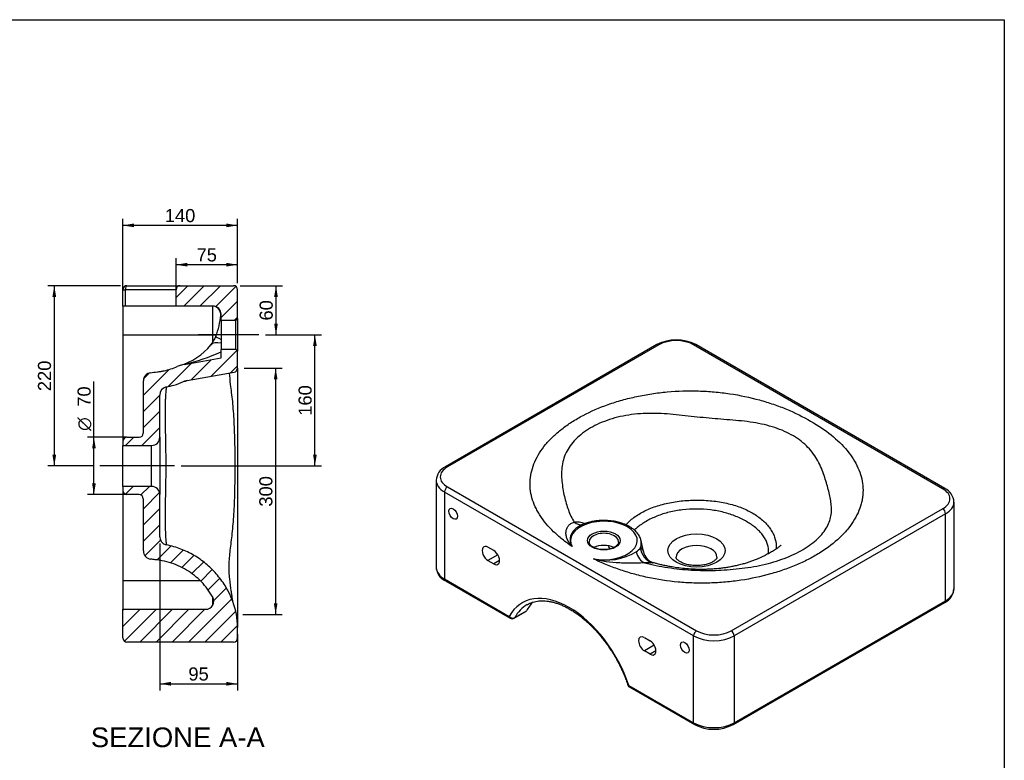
# Model space of a CAD drawing. Header units: millimetres. Extents: x 11 to 285, y 7 to 203.
# Tile 3 of 3: x 134 to 284, y 90 to 203. Entities that reach past the tile are written whole.
import ezdxf
from ezdxf.enums import TextEntityAlignment as Align
from ezdxf.lldxf.tags import DXFTag

# ---------------------------------------------------------------- set-up
doc = ezdxf.new("R2010")
doc.units = ezdxf.units.MM
for name, color, linetype in [('1', 7, 'Continuous'), ('Default', 7, 'Continuous'), ('LINES_R_50X44', 7, 'Continuous')]:
    doc.layers.add(name, color=color, linetype=linetype)
doc.styles.add('SEACAD_Arial', font='arial.ttf')
doc.styles.add('SEACAD_Solid_Edge_ANSI1_Symbols', font='semeca1.ttf')
tags = doc.linetypes.add('CENTER2', pattern=[28.575, 19.05, -3.175, 3.175, -3.175]).pattern_tags.tags
tags[10:11] = [DXFTag(74, 4), DXFTag(75, 0), DXFTag(340, '0'), DXFTag(46, 0.0), DXFTag(50, 0.0), DXFTag(44, 0.0), DXFTag(45, 0.0)]
tags[8:9] = [DXFTag(74, 4), DXFTag(75, 0), DXFTag(340, '0'), DXFTag(46, 0.0), DXFTag(50, 0.0), DXFTag(44, 0.0), DXFTag(45, 0.0)]
tags[6:7] = [DXFTag(74, 4), DXFTag(75, 0), DXFTag(340, '0'), DXFTag(46, 0.0), DXFTag(50, 0.0), DXFTag(44, 0.0), DXFTag(45, 0.0)]
tags[4:5] = [DXFTag(74, 4), DXFTag(75, 0), DXFTag(340, '0'), DXFTag(46, 0.0), DXFTag(50, 0.0), DXFTag(44, 0.0), DXFTag(45, 0.0)]
doc.dimstyles.new('ISO_PALLINATURA', dxfattribs={"dimtxt": 2, "dimasz": 1.7, "dimexe": 1, "dimexo": 1, "dimgap": 1, "dimtad": 1, "dimlfac": 8, "dimtxsty": 'SEACAD_Arial', "dimblk1": '_SE_FILLED', "dimblk2": '_SE_FILLED', "dimsah": 1, "dimcen": 1, "dimadec": 0, "dimazin": 0, "dimtfac": 1, "dimtmove": 0, "dimatfit": 3, "dimfxl": 1, "dimtolj": 1, "dimarcsym": 0})

# ---------------------------------------------------------------- blocks, each defined once
blk = doc.blocks.new('SEANNOT_GROUP2')
at = {"layer": 'Default', "color": 7, "linetype": 'CENTER2'}
blk.add_line((170.6, 154.76), (161.35, 154.76), dxfattribs=at)
blk = doc.blocks.new('SEANNOT_GROUP3')
at = {"layer": 'Default', "color": 7, "linetype": 'CENTER2'}
blk.add_line((157.73, 134.76), (146.35, 134.76), dxfattribs=at)
blk = doc.blocks.new('SE4')
at = {"layer": 'LINES_R_50X44', "linetype": 'Continuous'}
h = blk.add_hatch(dxfattribs=at)
h.set_pattern_fill('ANSI31', scale=0.55118, angle=9.362e-06, style=0)
edge = h.paths.add_edge_path()
edge.add_line((157.98, 159.14), (163.6, 159.14))
edge.add_arc((163.6, 157.89), 1.25, 0, 90, ccw=False)
edge.add_line((164.85, 157.89), (164.85, 157.01))
edge.add_line((164.85, 157.01), (167.1, 157.01))
edge.add_arc((167.1, 157.26), 0.25, 270, 360)
edge.add_line((167.35, 157.26), (167.35, 161.64))
edge.add_arc((166.73, 161.64), 0.625, 0, 90)
edge.add_line((166.73, 162.26), (158.6, 162.26))
edge.add_arc((158.6, 161.64), 0.625, 90, 180)
edge.add_line((157.98, 161.64), (157.98, 159.14))
h = blk.add_hatch(dxfattribs=at)
h.set_pattern_fill('ANSI31', scale=0.55118, angle=9.362e-06, style=0)
edge = h.paths.add_edge_path()
edge.add_line((149.85, 138.51), (149.85, 137.89))
edge.add_line((149.85, 137.89), (154.23, 137.89))
edge.add_arc((154.23, 139.14), 1.25, 270, 360)
edge.add_line((155.48, 139.14), (155.48, 145.58))
edge.add_arc((156.73, 145.58), 1.25, 101.4079, 180, ccw=False)
edge.add_spline(control_points=[(156.48, 146.8), (156.87, 146.88), (157.27, 146.98), (158.16, 147.24), (158.65, 147.42), (159.13, 147.62)], knot_values=[0.786439, 0.786439, 0.786439, 0.786439, 0.854308, 0.854308, 0.942869, 0.942869, 0.942869, 0.942869], degree=3, periodic=0)
edge.add_arc((160.11, 145.32), 2.5, 100, 113.0014, ccw=False)
edge.add_line((159.68, 147.79), (166.84, 149.05))
edge.add_arc((166.73, 149.66), 0.625, 280, 360)
edge.add_line((167.35, 149.66), (167.35, 152.26))
edge.add_arc((167.1, 152.26), 0.25, 0, 90)
edge.add_line((167.1, 152.51), (164.85, 152.51))
edge.add_line((164.85, 152.51), (164.85, 151.24))
edge.add_line((164.85, 151.24), (159.24, 150.25))
edge.add_arc((160.11, 145.32), 5, 100, 113.0014)
edge.add_spline(control_points=[(158.16, 149.93), (157.51, 149.65), (156.84, 149.44), (155.98, 149.25), (155.81, 149.22), (155.55, 149.17), (155.47, 149.16), (155.29, 149.14), (155.21, 149.12), (154.77, 149.07), (154.42, 149.03), (154.07, 148.98)], knot_values=[0, 0, 0, 0, 0.5, 0.5, 0.625, 0.625, 0.6875, 0.6875, 0.75, 0.75, 1, 1, 1, 1], degree=3, periodic=0)
edge.add_arc((154.23, 147.74), 1.25, 97.1725, 180)
edge.add_line((152.98, 147.74), (152.98, 139.76))
edge.add_arc((152.35, 139.76), 0.625, 270, 360, ccw=False)
edge.add_line((152.35, 139.14), (150.48, 139.14))
edge.add_arc((150.48, 138.51), 0.625, 90, 180)
h = blk.add_hatch(dxfattribs=at)
h.set_pattern_fill('ANSI31', scale=0.55118, angle=9.362e-06, style=0)
edge = h.paths.add_edge_path()
edge.add_line((150.48, 130.39), (152.35, 130.39))
edge.add_arc((152.35, 129.76), 0.625, 0, 90, ccw=False)
edge.add_line((152.98, 129.76), (152.98, 121.79))
edge.add_arc((154.23, 121.79), 1.25, 180, 262.8275)
edge.add_spline(control_points=[(154.07, 120.55), (154.31, 120.52), (154.67, 120.47), (155.03, 120.43), (155.28, 120.39), (155.4, 120.38), (155.76, 120.32), (155.99, 120.28), (156.47, 120.17), (156.7, 120.11), (157.4, 119.9), (157.86, 119.74), (158.74, 119.35), (159.17, 119.13), (159.79, 118.75), (159.99, 118.62), (160.29, 118.41), (160.39, 118.34), (160.58, 118.19), (160.68, 118.12), (161.15, 117.74), (161.51, 117.42), (162.18, 116.73), (162.49, 116.36), (162.85, 115.87), (162.92, 115.77), (163.06, 115.57), (163.13, 115.47), (163.33, 115.17), (163.45, 114.96), (163.57, 114.75)], knot_values=[0, 0, 0, 0, 0.0625, 0.09375, 0.09375, 0.125, 0.125, 0.1875, 0.1875, 0.25, 0.25, 0.375, 0.375, 0.5, 0.5, 0.5625, 0.5625, 0.59375, 0.59375, 0.625, 0.625, 0.75, 0.75, 0.875, 0.875, 0.90625, 0.90625, 0.9375, 0.9375, 1, 1, 1, 1], degree=3, periodic=0)
edge.add_arc((162.48, 114.14), 1.25, -90, 29.2934, ccw=False)
edge.add_line((162.48, 112.89), (149.85, 112.89))
edge.add_line((149.85, 112.89), (149.85, 108.51))
edge.add_arc((150.48, 108.51), 0.625, 180, 270)
edge.add_line((150.48, 107.89), (166.73, 107.89))
edge.add_arc((166.73, 108.51), 0.625, 270, 360)
edge.add_line((167.35, 108.51), (167.35, 110.12))
edge.add_arc((156.1, 110.12), 11.25, 0, 20.5025)
edge.add_spline(control_points=[(166.64, 114.06), (166.45, 114.57), (166.23, 115.06), (165.65, 116.2), (165.26, 116.83), (164.37, 118.02), (163.88, 118.58), (162.82, 119.62), (162.25, 120.09), (161.03, 120.94), (160.39, 121.31), (159.06, 121.96), (158.36, 122.22), (157.27, 122.55), (156.87, 122.65), (156.48, 122.72)], knot_values=[0.159191, 0.159191, 0.159191, 0.159191, 0.25, 0.25, 0.375, 0.375, 0.5, 0.5, 0.625, 0.625, 0.75, 0.75, 0.875, 0.875, 0.942869, 0.942869, 0.942869, 0.942869], degree=3, periodic=0)
edge.add_arc((156.73, 123.95), 1.25, 180, 258.5921, ccw=False)
edge.add_line((155.48, 123.95), (155.48, 130.39))
edge.add_arc((154.23, 130.39), 1.25, 0, 90)
edge.add_line((154.23, 131.64), (149.85, 131.64))
edge.add_line((149.85, 131.64), (149.85, 131.01))
edge.add_arc((150.48, 131.01), 0.625, 180, 270)
at = {"layer": 'LINES_R_50X44', "color": 7, "linetype": 'Continuous'}
for p, q in [((149.85, 159.14), (149.85, 161.64)), ((149.85, 161.64), (150.21, 161.64)), ((150.21, 161.64), (150.21, 159.14)), ((157.98, 161.64), (150.21, 161.64)), ((150.48, 162.26), (158.6, 162.26)), ((157.98, 159.14), (157.98, 161.64)), ((158.6, 162.26), (166.73, 162.26)), ((167.35, 157.26), (167.35, 161.64)), ((150.21, 159.14), (149.85, 159.14)), ((149.85, 159.14), (149.85, 154.76)), ((157.98, 159.14), (150.21, 159.14)), ((163.6, 159.14), (157.98, 159.14)), ((163.6, 154.76), (163.6, 159.14)), ((164.85, 157.01), (164.85, 157.89)), ((164.85, 157.01), (164.85, 152.51)), ((164.85, 157.01), (167.1, 157.01)), ((167.1, 152.51), (167.1, 157.01)), ((167.35, 157.26), (167.35, 152.26)), ((149.85, 154.76), (149.85, 138.51)), ((149.85, 154.76), (163.6, 154.76)), ((163.6, 153.68), (163.6, 154.76)), ((163.6, 154.76), (164.12, 154.76)), ((164.85, 151.24), (164.85, 152.51)), ((167.1, 152.51), (164.85, 152.51)), ((167.35, 149.66), (167.35, 152.26)), ((159.24, 150.25), (164.85, 151.24)), ((159.68, 147.79), (166.84, 149.05)), ((167.35, 149.66), (167.35, 110.12)), ((152.98, 139.76), (152.98, 147.74)), ((155.48, 139.14), (155.48, 145.58)), ((149.85, 138.51), (149.85, 137.89)), ((150.48, 139.14), (152.35, 139.14)), ((155.48, 139.14), (155.48, 130.39)), ((149.85, 131.64), (149.85, 137.89)), ((149.85, 137.89), (154.23, 137.89)), ((154.23, 131.64), (154.23, 137.89)), ((149.85, 131.64), (149.85, 131.01)), ((154.23, 131.64), (149.85, 131.64)), ((149.85, 131.01), (149.85, 117.26)), ((152.35, 130.39), (150.48, 130.39)), ((152.98, 121.79), (152.98, 129.76)), ((155.48, 123.95), (155.48, 130.39)), ((149.85, 117.26), (149.85, 112.89)), ((149.85, 117.26), (161.65, 117.26)), ((163.6, 113.58), (163.6, 114.69)), ((149.85, 112.89), (162.48, 112.89)), ((149.85, 108.51), (149.85, 112.89)), ((167.35, 108.51), (167.35, 110.12)), ((166.73, 107.89), (150.48, 107.89))]:
    blk.add_line(p, q, dxfattribs=at)
for centre, radius, start, end in [((150.48, 161.64), 0.625, 90, 180), ((158.6, 161.64), 0.625, 90, 180), ((166.73, 161.64), 0.625, 0, 90), ((163.54, 157.89), 1.25, 354.6105, 89.9983), ((163.6, 157.89), 1.25, 0, 90), ((153.61, 158.67), 11.21, 338.2938, 355.4192), ((165.2, 157.73), 0.423, 146.6802, 173.8893), ((167.1, 157.26), 0.25, 270, 0), ((158.51, 156.76), 5.95, 323.3457, 337.8788), ((155.8, 159.38), 9.7, 286.2823, 320.5303), ((151.17, 183.28), 34, 283.7308, 293.7243), ((167.1, 152.26), 0.25, 0, 90), ((160.11, 145.32), 5, 100, 113.0014), ((154.23, 147.74), 1.25, 97.1725, 180), ((154.23, 147.74), 1.25, 97.1729, 173.6531), ((166.73, 149.66), 0.625, 280, 0), ((160.11, 145.32), 2.5, 100, 113.0014), ((156.19, 158.89), 11.64, 284.6312, 286.8355), ((155.86, 159.29), 12.1, 286.5987, 287.3701), ((156.73, 145.58), 1.25, 101.4079, 180), ((152.35, 139.76), 0.625, 270, 0), ((150.48, 138.51), 0.625, 90, 180), ((154.23, 139.14), 1.25, 270, 0), ((150.48, 131.01), 0.625, 180, 270), ((154.23, 130.39), 1.25, 0, 90), ((152.35, 129.76), 0.625, 0, 90), ((156.73, 123.95), 1.25, 180, 258.5921), ((154.23, 121.79), 1.25, 180, 262.8275), ((162.48, 114.14), 1.25, 270, 29.2934), ((156.1, 110.12), 11.25, 0, 20.5025), ((150.48, 108.51), 0.625, 180, 270), ((166.73, 108.51), 0.625, 270, 0)]:
    blk.add_arc(centre, radius, start, end, dxfattribs=at)
for centre, major_axis, ratio, start_param, end_param in [((150.48, 161.64), (0, 0.625), 0.431933, 0, 1.570796), ((167.27, 150.19), (3.98, -3.02), 0.379098, 2.473709, 3.141421), ((168.63, 152.57), (4.6, -1.95), 0.033756, 3.14197, 3.765428)]:
    blk.add_ellipse(centre, major_axis=major_axis, ratio=ratio, start_param=start_param, end_param=end_param, dxfattribs=at)
for points, knots in [([(154.07, 148.98), (154.42, 149.03), (154.77, 149.07), (155.21, 149.12), (155.29, 149.14), (155.47, 149.16), (155.55, 149.17), (155.81, 149.22), (155.98, 149.25), (156.84, 149.44), (157.51, 149.65), (158.16, 149.93)], [0, 0, 0, 0, 0.25, 0.25, 0.3125, 0.3125, 0.375, 0.375, 0.5, 0.5, 1, 1, 1, 1]), ([(166.64, 114.06), (166.64, 114.06), (166.62, 114.22), (166.55, 114.64), (166.52, 114.82), (166.46, 115.23), (166.43, 115.47), (166.31, 116.25), (166.22, 116.87), (166.13, 117.87), (166.1, 118.21), (166.07, 118.91), (166.07, 119.27), (166.09, 120.37), (166.16, 121.12), (166.34, 122.71), (166.46, 123.55), (166.65, 125.37), (166.74, 126.34), (166.84, 127.94), (166.87, 128.49), (166.91, 129.63), (166.93, 130.2), (166.96, 131.38), (166.97, 131.97), (166.99, 133.19), (167, 133.81), (167, 135.04), (167, 135.66), (166.98, 136.88), (166.98, 137.48), (166.95, 138.68), (166.93, 139.27), (166.89, 140.42), (166.87, 140.98), (166.81, 142.06), (166.78, 142.59), (166.7, 143.61), (166.66, 144.11), (166.51, 145.53), (166.4, 146.39), (166.23, 147.8), (166.17, 148.37), (166.13, 148.92)], [0, 0, 0, 0, 0.0625, 0.0625, 0.09375, 0.09375, 0.125, 0.125, 0.1875, 0.1875, 0.21875, 0.21875, 0.25, 0.25, 0.3125, 0.3125, 0.375, 0.375, 0.4375, 0.4375, 0.46875, 0.46875, 0.5, 0.5, 0.53125, 0.53125, 0.5625, 0.5625, 0.59375, 0.59375, 0.625, 0.625, 0.65625, 0.65625, 0.6875, 0.6875, 0.71875, 0.71875, 0.75, 0.75, 0.8125, 0.8125, 0.8581725, 0.8581725, 0.8581725, 0.8581725]), ([(156.48, 146.8), (156.87, 146.88), (157.27, 146.98), (158.16, 147.24), (158.65, 147.42), (159.13, 147.62)], [0, 0, 0, 0, 0.433862, 0.433862, 1, 1, 1, 1]), ([(156.48, 146.8), (156.48, 146.8), (156.47, 146.73), (156.45, 146.52), (156.44, 146.43), (156.42, 146.21), (156.41, 146.08), (156.38, 145.79), (156.37, 145.63), (156.35, 145.26), (156.34, 145.06), (156.32, 144.41), (156.31, 143.91), (156.3, 142.79), (156.3, 142.17), (156.31, 140.85), (156.32, 140.15), (156.35, 139.05), (156.35, 138.67), (156.37, 137.91), (156.37, 137.53), (156.39, 136.36), (156.4, 135.57), (156.4, 133.97), (156.39, 133.18), (156.37, 132), (156.37, 131.61), (156.35, 130.85), (156.35, 130.48), (156.33, 129.75), (156.33, 129.39), (156.31, 128.68), (156.31, 128.34), (156.3, 127.35), (156.3, 126.73), (156.31, 125.62), (156.32, 125.11), (156.35, 124.25), (156.37, 123.89), (156.41, 123.45), (156.42, 123.32), (156.44, 123.1), (156.45, 123.01), (156.47, 122.8), (156.48, 122.72), (156.48, 122.72)], [0, 0, 0, 0, 0.0625, 0.0625, 0.09375, 0.09375, 0.125, 0.125, 0.15625, 0.15625, 0.1875, 0.1875, 0.25, 0.25, 0.3125, 0.3125, 0.375, 0.375, 0.40625, 0.40625, 0.4375, 0.4375, 0.5, 0.5, 0.5625, 0.5625, 0.59375, 0.59375, 0.625, 0.625, 0.65625, 0.65625, 0.6875, 0.6875, 0.75, 0.75, 0.8125, 0.8125, 0.875, 0.875, 0.90625, 0.90625, 0.9375, 0.9375, 1, 1, 1, 1]), ([(166.64, 114.06), (166.45, 114.57), (166.23, 115.06), (165.65, 116.2), (165.26, 116.83), (164.37, 118.02), (163.88, 118.58), (162.82, 119.62), (162.25, 120.09), (161.03, 120.94), (160.39, 121.31), (159.06, 121.96), (158.36, 122.22), (157.27, 122.55), (156.87, 122.65), (156.48, 122.72)], [0, 0, 0, 0, 0.115875, 0.115875, 0.27538, 0.27538, 0.434884, 0.434884, 0.594388, 0.594388, 0.753893, 0.753893, 0.913397, 0.913397, 1, 1, 1, 1]), ([(163.57, 114.75), (163.34, 115.17), (163.07, 115.58), (162.49, 116.36), (162.18, 116.73), (161.51, 117.42), (161.15, 117.74), (160.39, 118.35), (159.99, 118.63), (158.75, 119.37), (157.87, 119.76), (156.47, 120.18), (155.99, 120.28), (155.28, 120.4), (155.03, 120.43), (154.55, 120.49), (154.31, 120.52), (154.07, 120.55)], [0, 0, 0, 0, 0.125, 0.125, 0.25, 0.25, 0.375, 0.375, 0.5, 0.5, 0.75, 0.75, 0.875, 0.875, 0.9375, 0.9375, 1, 1, 1, 1])]:
    blk.add_open_spline(points, degree=3, knots=knots, dxfattribs=at)
blk = doc.blocks.new('DMBLK49')
at = {"layer": 'Default', "linetype": 'Continuous'}
for points in [[(179.44, 153.06), (179.16, 154.76), (178.88, 153.06)], [(179.44, 136.46), (178.88, 136.46), (179.16, 134.76)]]:
    blk.add_hatch(color=7, dxfattribs=at).paths.add_polyline_path(points)
at = {"layer": 'Default', "color": 7, "linetype": 'Continuous'}
for p, q in [((171.6, 154.76), (180.16, 154.76)), ((179.16, 134.76), (179.16, 154.76)), ((158.73, 134.76), (180.16, 134.76))]:
    blk.add_line(p, q, dxfattribs=at)
at = {"layer": 'Default', "color": 7, "linetype": 'Continuous', "style": 'SEACAD_Arial'}
blk.add_text('160', height=2, rotation=90, dxfattribs=at).set_placement((176.66, 142.42), align=Align.TOP_LEFT)
blk = doc.blocks.new('_SE_FILLED')
at = {"color": 0}
blk.add_line((0, 0), (-1, 0), dxfattribs=at)
blk.add_solid([(0, 0), (-1, -0.1665), (-1, 0.1665), (0, 0)], dxfattribs=at)
blk = doc.blocks.new('DMBLK50')
at = {"layer": 'Default', "linetype": 'Continuous'}
for points in [[(173.5, 160.56), (173.22, 162.26), (172.94, 160.56)], [(173.5, 156.46), (172.94, 156.46), (173.22, 154.76)]]:
    blk.add_hatch(color=7, dxfattribs=at).paths.add_polyline_path(points)
at = {"layer": 'Default', "color": 7, "linetype": 'Continuous'}
for p, q in [((167.73, 162.26), (174.22, 162.26)), ((173.22, 162.26), (173.22, 154.76)), ((171.6, 154.76), (174.22, 154.76))]:
    blk.add_line(p, q, dxfattribs=at)
at = {"layer": 'Default', "color": 7, "linetype": 'Continuous', "style": 'SEACAD_Arial'}
blk.add_text('60', height=2, rotation=90, dxfattribs=at).set_placement((170.72, 156.95), align=Align.TOP_LEFT)
blk = doc.blocks.new('DMBLK51')
at = {"layer": 'Default', "linetype": 'Continuous'}
for points in [[(173.45, 147.96), (173.17, 149.66), (172.89, 147.96)], [(173.45, 113.82), (172.89, 113.82), (173.17, 112.12)]]:
    blk.add_hatch(color=7, dxfattribs=at).paths.add_polyline_path(points)
at = {"layer": 'Default', "color": 7, "linetype": 'Continuous'}
for p, q in [((168.35, 149.66), (174.17, 149.66)), ((173.17, 149.66), (173.17, 112.12)), ((168.17, 112.12), (174.17, 112.12))]:
    blk.add_line(p, q, dxfattribs=at)
at = {"layer": 'Default', "color": 7, "linetype": 'Continuous', "style": 'SEACAD_Arial'}
blk.add_text('300', height=2, rotation=90, dxfattribs=at).set_placement((170.67, 128.55), align=Align.TOP_LEFT)
blk = doc.blocks.new('DMBLK55')
at = {"layer": 'Default', "linetype": 'Continuous'}
for points in [[(159.68, 165.75), (157.98, 165.46), (159.68, 165.18)], [(165.65, 165.75), (165.65, 165.18), (167.35, 165.46)]]:
    blk.add_hatch(color=7, dxfattribs=at).paths.add_polyline_path(points)
at = {"layer": 'Default', "color": 7, "linetype": 'Continuous'}
for p, q in [((157.98, 161.39), (157.98, 166.46)), ((167.35, 165.46), (157.98, 165.46)), ((167.35, 162.64), (167.35, 166.46))]:
    blk.add_line(p, q, dxfattribs=at)
at = {"layer": 'Default', "color": 7, "linetype": 'Continuous', "style": 'SEACAD_Arial'}
blk.add_text('75', height=2, dxfattribs=at).set_placement((161.1, 167.96), align=Align.TOP_LEFT)
blk = doc.blocks.new('DMBLK56')
at = {"layer": 'Default', "linetype": 'Continuous'}
for points in [[(151.55, 171.75), (149.85, 171.46), (151.55, 171.18)], [(165.65, 171.75), (165.65, 171.18), (167.35, 171.46)]]:
    blk.add_hatch(color=7, dxfattribs=at).paths.add_polyline_path(points)
at = {"layer": 'Default', "color": 7, "linetype": 'Continuous'}
for p, q in [((149.85, 161.39), (149.85, 172.46)), ((167.35, 171.46), (149.85, 171.46)), ((167.35, 162.64), (167.35, 172.46))]:
    blk.add_line(p, q, dxfattribs=at)
at = {"layer": 'Default', "color": 7, "linetype": 'Continuous', "style": 'SEACAD_Arial'}
blk.add_text('140', height=2, dxfattribs=at).set_placement((156.25, 173.96), align=Align.TOP_LEFT)
blk = doc.blocks.new('DMBLK57')
at = {"layer": 'Default', "linetype": 'Continuous'}
for points in [[(139.1, 160.56), (139.67, 160.56), (139.39, 162.26)], [(139.1, 136.46), (139.39, 134.76), (139.67, 136.46)]]:
    blk.add_hatch(color=7, dxfattribs=at).paths.add_polyline_path(points)
at = {"layer": 'Default', "color": 7, "linetype": 'Continuous'}
for p, q in [((149.48, 162.26), (138.39, 162.26)), ((139.39, 162.26), (139.39, 134.76)), ((145.35, 134.76), (138.39, 134.76))]:
    blk.add_line(p, q, dxfattribs=at)
at = {"layer": 'Default', "color": 7, "linetype": 'Continuous', "style": 'SEACAD_Arial'}
blk.add_text('220', height=2, rotation=90, dxfattribs=at).set_placement((136.89, 146.17), align=Align.TOP_LEFT)
blk = doc.blocks.new('DMBLK58')
at = {"layer": 'Default', "linetype": 'Continuous'}
for points in [[(145.16, 137.44), (145.72, 137.44), (145.44, 139.14)], [(145.16, 132.09), (145.44, 130.39), (145.72, 132.09)]]:
    blk.add_hatch(color=7, dxfattribs=at).paths.add_polyline_path(points)
at = {"layer": 'Default', "color": 7, "linetype": 'Continuous'}
for p, q in [((145.44, 130.39), (145.44, 147.62)), ((150.42, 139.14), (144.44, 139.14)), ((150.42, 130.39), (144.44, 130.39))]:
    blk.add_line(p, q, dxfattribs=at)
for s, style, p in [('70', 'SEACAD_Arial', (142.94, 143.79)), ('O', 'SEACAD_Solid_Edge_ANSI1_Symbols', (142.94, 140.11))]:
    blk.add_text(s, height=2, rotation=90, dxfattribs=dict(at, style=style)).set_placement(p, align=Align.TOP_LEFT)
blk = doc.blocks.new('DMBLK59')
at = {"layer": 'Default', "linetype": 'Continuous'}
for points in [[(157.18, 101.24), (157.18, 101.81), (155.48, 101.52)], [(165.65, 101.24), (167.35, 101.52), (165.65, 101.81)]]:
    blk.add_hatch(color=7, dxfattribs=at).paths.add_polyline_path(points)
at = {"layer": 'Default', "color": 7, "linetype": 'Continuous'}
for p, q in [((155.48, 122.95), (155.48, 100.52)), ((167.35, 109.12), (167.35, 100.52)), ((155.48, 101.52), (167.35, 101.52))]:
    blk.add_line(p, q, dxfattribs=at)
at = {"layer": 'Default', "color": 7, "linetype": 'Continuous', "style": 'SEACAD_Arial'}
blk.add_text('95', height=2, dxfattribs=at).set_placement((159.85, 104.02), align=Align.TOP_LEFT)
blk = doc.blocks.new('SE6')
at = {"layer": 'LINES_R_50X44', "color": 7, "linetype": 'Continuous'}
for p, q in [((231.33, 153.27), (199.07, 134.64)), ((275.27, 131.33), (237.26, 153.27)), ((231.64, 153.24), (199.38, 134.61)), ((274.95, 131.29), (236.95, 153.24)), ((197.66, 132.57), (197.66, 119.3)), ((198.94, 130.78), (198.94, 117.52)), ((236.95, 108.84), (198.94, 130.78)), ((199.38, 131.55), (237.39, 109.61)), ((276.68, 115.99), (276.68, 129.25)), ((242.69, 109.61), (274.95, 128.23)), ((275.4, 127.47), (243.13, 108.84)), ((275.4, 114.2), (275.4, 127.47)), ((229.29, 121.66), (228.92, 123.37)), ((206.45, 121.85), (205.57, 122.36)), ((207.08, 121.19), (205.57, 120.32)), ((205.57, 120.32), (206.45, 119.81)), ((207.34, 120.32), (206.45, 119.81)), ((198.94, 117.52), (208.82, 111.81)), ((199.07, 117.23), (208.95, 111.52)), ((243.13, 95.57), (275.4, 114.2)), ((243.01, 95.29), (275.27, 113.91)), ((209.58, 111.52), (211.34, 112.55)), ((209.66, 111.62), (211.43, 112.64)), ((229.43, 108.59), (230.32, 108.08)), ((236.95, 95.57), (236.95, 108.84)), ((243.13, 108.84), (243.13, 95.57)), ((230.94, 107.42), (229.43, 106.54)), ((230.32, 106.03), (229.43, 106.54)), ((231.2, 106.54), (230.32, 106.03)), ((227.07, 101.28), (236.95, 95.57)), ((227.2, 100.99), (237.08, 95.29))]:
    blk.add_line(p, q, dxfattribs=at)
for centre, radius, start, end in [((234.3, 147.49), 6.49, 62.8445, 117.1555), ((200.12, 132.42), 2.46, 115.254, 176.3662), ((274.23, 129.11), 2.45, 3.4185, 64.8747), ((219.16, 123.19), 3, 67.5054, 98.0139), ((227.06, 123.46), 2.12, 301.8962, 328.0046), ((223.54, 129.51), 9.12, 258.0628, 300.5888), ((231.5, 122.14), 2.26, 192.1445, 251.5365), ((200.12, 119.45), 2.46, 184.0049, 244.7988), ((239.34, -171.13), 291.26, 91.7085, 91.9416), ((274.22, 116.13), 2.45, 295.1606, 357.025), ((209.26, 112.07), 0.625, 240, 300), ((227.51, 101.53), 0.625, 198.5014, 240), ((240.04, 101.07), 6.49, 242.8445, 297.1555)]:
    blk.add_arc(centre, radius, start, end, dxfattribs=at)
for centre, major_axis, ratio, start_param, end_param in [((231.64, 152.73), (0.313, -0.541), 0.57735, 2.356194, 3.141593), ((234.3, 151.71), (3.75, 0), 0.57735, 0.785398, 2.356194), ((236.95, 152.73), (-0.313, -0.541), 0.57735, 3.141593, 3.926991), ((202.03, 133.08), (3.75, 0), 0.57735, 2.356194, 3.926991), ((199.38, 134.1), (0.312, -0.541), 0.57735, 2.356194, 3.141787), ((202.03, 132.57), (4.37, 0), 0.57735, 3.14106, 3.926991), ((199.38, 131.04), (0.313, 0.541), 0.57735, 0.785398, 2.356194), ((274.95, 130.78), (-0.313, -0.541), 0.57735, 3.141781, 3.926991), ((272.3, 129.76), (-3.75, 0), 0.57735, 2.356194, 3.926991), ((272.3, 129.25), (-4.37, 0), 0.57735, 2.356194, 3.14106), ((274.95, 127.72), (0.313, -0.541), 0.57735, 0.785398, 2.356194), ((223.25, 123.38), (-5.1, 0), 0.57735, 1.25313, 6.600851), ((219.67, 128.28), (-0.28, 2.48), 0.775974, 2.502532, 3.145598), ((223.25, 123.18), (2.25, 0), 0.57735, 0, 3.141593), ((223.25, 122.96), (-5.72, 0), 0.57735, 2.950461, 3.270978), ((205.57, 121.34), (0.63, -1.08), 0.57735, 2.356194, 5.497787), ((206.45, 120.83), (-0.63, 1.08), 0.57735, 2.356194, 5.497787), ((223.25, 123.18), (2.25, 0), 0.57735, 3.141593, 3.154664), ((223.25, 121.34), (-2.25, 0), 0.57735, 3.979454, 5.446111), ((223.25, 123.18), (2.25, 0), 0.57735, 6.25622, 6.283185), ((231.28, 122.42), (-0.01, -2.5), 0.967417, 4.750013, 6.028274), ((237.39, 120.83), (3.12, 0), 0.57735, 0.001365, 3.139889), ((229.93, 122.36), (0.16, -2.49), 0.736996, 4.949092, 5.945298), ((202.03, 119.3), (4.37, 0), 0.57735, 3.141593, 3.147565), ((202.03, 119.3), (4.37, 0), 0.57735, 3.147565, 3.926991), ((199.38, 117.77), (0.312, 0.541), 0.57735, 2.356194, 3.141593), ((272.3, 115.99), (-4.38, 0), 0.57735, 2.356194, 3.141593), ((272.3, 115.99), (-4.38, 0), 0.57735, 3.141593, 3.147565), ((217.94, 101.5), (7.15, -12.39), 0.57735, 1.232033, 3.480356), ((274.95, 114.45), (-0.312, 0.541), 0.57735, 3.141593, 3.926991), ((218.39, 101.76), (6.84, -11.85), 0.57735, 3.145202, 3.480356), ((220.15, 102.78), (6.84, -11.85), 0.57735, 3.271605, 3.480356), ((218.39, 101.76), (6.84, -11.85), 0.57735, 3.141593, 3.145202), ((209.26, 112.07), (0.313, 0.541), 0.57735, 2.356194, 3.141593), ((209.26, 112.07), (-0.549, 0.299), 0.770092, 1.131458, 2.702254), ((209.26, 112.07), (-0.312, 0.541), 0.57735, 3.141593, 3.480356), ((211.03, 113.09), (-0.313, 0.541), 0.57735, 3.141593, 3.480356), ((229.43, 107.56), (0.63, -1.08), 0.57735, 2.356195, 5.497787), ((237.39, 109.1), (0.313, 0.541), 0.57735, 0.785398, 2.356194), ((240.04, 110.63), (4.38, 0), 0.57735, 3.926991, 5.497787), ((240.04, 111.14), (-3.75, 0), 0.57735, 0.785398, 2.356194), ((242.69, 109.1), (-0.313, 0.541), 0.57735, 3.926991, 5.497787), ((230.32, 107.05), (-0.62, 1.08), 0.57735, 2.356194, 5.497787), ((227.51, 101.53), (0.593, 0.198), 0.271339, 3.141135, 3.784912), ((227.51, 101.53), (0.312, 0.541), 0.57735, 2.356194, 3.141593), ((240.04, 97.36), (-4.38, 0), 0.57735, 0.785398, 2.356194), ((237.39, 95.83), (0.313, 0.541), 0.57735, 2.356194, 3.141792), ((242.69, 95.83), (-0.313, 0.541), 0.57735, 3.141387, 3.926991)]:
    blk.add_ellipse(centre, major_axis=major_axis, ratio=ratio, start_param=start_param, end_param=end_param, dxfattribs=at)
for centre, major_axis in [((200.27, 127.47), (0.469, -0.812)), ((223.25, 123.38), (-2.5, 0)), ((237.39, 121.85), (-4.38, 0)), ((235.62, 107.05), (0.469, -0.812))]:
    blk.add_ellipse(centre, major_axis=major_axis, ratio=0.57735, dxfattribs=at)
for points, knots in [([(218.4, 122.46), (217.88, 122.82), (217.38, 123.19), (216.44, 123.94), (216, 124.33), (214.77, 125.51), (214.08, 126.34), (213.38, 127.42), (213.25, 127.64), (213, 128.08), (212.89, 128.31), (212.58, 128.98), (212.41, 129.44), (212.03, 130.8), (211.93, 131.72), (212.04, 133.11), (212.12, 133.57), (212.36, 134.5), (212.52, 134.95), (212.92, 135.86), (213.16, 136.31), (213.7, 137.18), (214.01, 137.6), (214.7, 138.43), (215.08, 138.84), (215.91, 139.63), (216.36, 140.02), (217.32, 140.77), (217.84, 141.13), (218.92, 141.82), (219.49, 142.16), (221.28, 143.1), (222.55, 143.65), (224.61, 144.38), (225.32, 144.6), (226.77, 145.01), (227.51, 145.19), (229.01, 145.51), (229.78, 145.65), (231.33, 145.89), (232.12, 145.98), (234.52, 146.2), (236.11, 146.25), (238.51, 146.18), (239.3, 146.13), (240.5, 146.03), (240.9, 145.98), (241.69, 145.89), (242.08, 145.84), (244.03, 145.54), (245.53, 145.22), (247.71, 144.63), (248.42, 144.4), (249.81, 143.93), (250.48, 143.68), (252.44, 142.87), (253.66, 142.27), (255.95, 140.95), (256.99, 140.25), (258.87, 138.72), (259.69, 137.93), (260.72, 136.68), (261.03, 136.26), (261.58, 135.39), (261.82, 134.94), (262.44, 133.59), (262.68, 132.68), (262.81, 131.3), (262.81, 130.84), (262.75, 130.15), (262.72, 129.91), (262.64, 129.45), (262.58, 129.22), (262.27, 128.07), (261.87, 127.17), (261.04, 125.87), (260.72, 125.44), (260.02, 124.6), (259.63, 124.19), (258.38, 123.01), (257.43, 122.27), (255.8, 121.24), (255.23, 120.91), (254.03, 120.28), (253.42, 119.99), (252.14, 119.44), (251.47, 119.18), (250.1, 118.7), (249.39, 118.48), (247.21, 117.87), (245.71, 117.55), (243.39, 117.2), (242.61, 117.11), (241.02, 116.97), (240.21, 116.92), (238.6, 116.87), (237.79, 116.87), (236.17, 116.92), (235.37, 116.97), (232.98, 117.19), (231.44, 117.43), (229.18, 117.91), (228.43, 118.1), (226.98, 118.5), (226.27, 118.72), (224.89, 119.2), (224.22, 119.45), (222.91, 119.99), (222.27, 120.28), (221.65, 120.59)], [0, 0, 0, 0, 0.015625, 0.015625, 0.03125, 0.03125, 0.0625, 0.0625, 0.070313, 0.070313, 0.078125, 0.078125, 0.09375, 0.09375, 0.125, 0.125, 0.140625, 0.140625, 0.15625, 0.15625, 0.171875, 0.171875, 0.1875, 0.1875, 0.203125, 0.203125, 0.21875, 0.21875, 0.234375, 0.234375, 0.25, 0.25, 0.28125, 0.28125, 0.296875, 0.296875, 0.3125, 0.3125, 0.328125, 0.328125, 0.34375, 0.34375, 0.375, 0.375, 0.390625, 0.390625, 0.398438, 0.398438, 0.40625, 0.40625, 0.4375, 0.4375, 0.453125, 0.453125, 0.46875, 0.46875, 0.5, 0.5, 0.53125, 0.53125, 0.5625, 0.5625, 0.578125, 0.578125, 0.59375, 0.59375, 0.625, 0.625, 0.640625, 0.640625, 0.648438, 0.648438, 0.65625, 0.65625, 0.6875, 0.6875, 0.703125, 0.703125, 0.71875, 0.71875, 0.75, 0.75, 0.765625, 0.765625, 0.78125, 0.78125, 0.796875, 0.796875, 0.8125, 0.8125, 0.84375, 0.84375, 0.859375, 0.859375, 0.875, 0.875, 0.890625, 0.890625, 0.90625, 0.90625, 0.9375, 0.9375, 0.953125, 0.953125, 0.96875, 0.96875, 0.984375, 0.984375, 1, 1, 1, 1]), ([(229.47, 119.97), (230.05, 119.82), (230.64, 119.69), (231.82, 119.46), (232.42, 119.36), (234.21, 119.08), (235.41, 118.95), (237.83, 118.81), (239.05, 118.79), (241.48, 118.86), (242.69, 118.95), (244.49, 119.16), (245.08, 119.24), (246.27, 119.43), (246.87, 119.55), (248.63, 119.94), (249.74, 120.27), (251.3, 120.85), (251.81, 121.07), (252.77, 121.52), (253.23, 121.76), (254.52, 122.52), (255.25, 123.07), (256.17, 123.94), (256.44, 124.24), (256.93, 124.86), (257.14, 125.17), (257.66, 126.12), (257.85, 126.74), (257.98, 127.66), (257.99, 127.97), (257.97, 128.59), (257.94, 128.9), (257.81, 129.84), (257.67, 130.48), (257.41, 131.5), (257.31, 131.85), (257.1, 132.56), (256.99, 132.93), (256.62, 134.04), (256.32, 134.79), (255.72, 135.88), (255.5, 136.23), (254.99, 136.93), (254.71, 137.27), (253.76, 138.24), (253.03, 138.83), (251.73, 139.6), (251.28, 139.83), (250.32, 140.25), (249.83, 140.44), (248.8, 140.78), (248.26, 140.93), (247.16, 141.19), (246.59, 141.3), (244.85, 141.58), (243.67, 141.69), (241.87, 141.83), (241.27, 141.88), (240.06, 141.98), (239.45, 142.03), (237.63, 142.2), (236.41, 142.34), (233.97, 142.6), (232.74, 142.72), (230.31, 142.81), (229.11, 142.78), (227.34, 142.58), (226.75, 142.49), (225.61, 142.26), (225.06, 142.12), (223.99, 141.8), (223.48, 141.62), (222.48, 141.22), (222, 140.99), (221.1, 140.51), (220.68, 140.24), (219.9, 139.68), (219.54, 139.39), (218.88, 138.77), (218.58, 138.44), (218.05, 137.77), (217.83, 137.42), (217.44, 136.71), (217.28, 136.34), (217.04, 135.58), (216.95, 135.19), (216.77, 134.01), (216.78, 133.21), (216.92, 131.62), (217.06, 130.85), (217.39, 129.39), (217.59, 128.7), (218.07, 127.39), (218.36, 126.77), (218.74, 126.16)], [0, 0, 0, 0, 0.015625, 0.015625, 0.03125, 0.03125, 0.0625, 0.0625, 0.09375, 0.09375, 0.125, 0.125, 0.140625, 0.140625, 0.15625, 0.15625, 0.1875, 0.1875, 0.203125, 0.203125, 0.21875, 0.21875, 0.25, 0.25, 0.265625, 0.265625, 0.28125, 0.28125, 0.3125, 0.3125, 0.328125, 0.328125, 0.34375, 0.34375, 0.375, 0.375, 0.390625, 0.390625, 0.40625, 0.40625, 0.4375, 0.4375, 0.453125, 0.453125, 0.46875, 0.46875, 0.5, 0.5, 0.515625, 0.515625, 0.53125, 0.53125, 0.546875, 0.546875, 0.5625, 0.5625, 0.59375, 0.59375, 0.609375, 0.609375, 0.625, 0.625, 0.65625, 0.65625, 0.6875, 0.6875, 0.71875, 0.71875, 0.734375, 0.734375, 0.75, 0.75, 0.765625, 0.765625, 0.78125, 0.78125, 0.796875, 0.796875, 0.8125, 0.8125, 0.828125, 0.828125, 0.84375, 0.84375, 0.859375, 0.859375, 0.875, 0.875, 0.90625, 0.90625, 0.9375, 0.9375, 0.96875, 0.96875, 1, 1, 1, 1]), ([(228.84, 127.54), (229.4, 127.87), (230.01, 128.16), (231, 128.53), (231.34, 128.65), (232.04, 128.85), (232.39, 128.95), (233.12, 129.12), (233.49, 129.19), (234.25, 129.32), (234.64, 129.37), (235.81, 129.5), (236.59, 129.54), (238.17, 129.55), (238.98, 129.51), (240.52, 129.35), (241.27, 129.23), (242.36, 128.98), (242.72, 128.89), (243.42, 128.68), (243.75, 128.57), (244.73, 128.2), (245.34, 127.91), (246.47, 127.26), (246.98, 126.9), (247.66, 126.31), (247.87, 126.11), (248.25, 125.69), (248.43, 125.48), (248.74, 125.04), (248.88, 124.82), (249.12, 124.37), (249.22, 124.13), (249.46, 123.44), (249.54, 122.98), (249.54, 122.36), (249.54, 122.21), (249.52, 122.06)], [0, 0, 0, 0, 0.03125, 0.03125, 0.046875, 0.046875, 0.0625, 0.0625, 0.078125, 0.078125, 0.09375, 0.09375, 0.125, 0.125, 0.15625, 0.15625, 0.1875, 0.1875, 0.203125, 0.203125, 0.21875, 0.21875, 0.25, 0.25, 0.28125, 0.28125, 0.296875, 0.296875, 0.3125, 0.3125, 0.328125, 0.328125, 0.34375, 0.34375, 0.375, 0.375, 0.3853898, 0.3853898, 0.3853898, 0.3853898]), ([(245.04, 126.27), (244.53, 126.56), (243.98, 126.83), (243.11, 127.18), (242.81, 127.29), (242.19, 127.49), (241.86, 127.59), (240.88, 127.84), (240.21, 127.97), (238.82, 128.14), (238.1, 128.19), (236.68, 128.19), (235.97, 128.15), (234.92, 128.03), (234.57, 127.98), (233.89, 127.85), (233.55, 127.78), (232.9, 127.62), (232.58, 127.53), (231.95, 127.33), (231.65, 127.22), (230.76, 126.86), (230.21, 126.6), (229.19, 126.01), (228.73, 125.7), (228.18, 125.23), (228.03, 125.1), (227.9, 124.97)], [0, 0, 0, 0, 0.03125, 0.03125, 0.046875, 0.046875, 0.0625, 0.0625, 0.09375, 0.09375, 0.125, 0.125, 0.15625, 0.15625, 0.171875, 0.171875, 0.1875, 0.1875, 0.203125, 0.203125, 0.21875, 0.21875, 0.25, 0.25, 0.28125, 0.28125, 0.2929646, 0.2929646, 0.2929646, 0.2929646]), ([(228.91, 123.39), (228.89, 123.49), (228.84, 123.68), (228.71, 123.98), (228.53, 124.28), (228.32, 124.57), (228.06, 124.85), (227.76, 125.11), (227.42, 125.35), (227.05, 125.57), (226.65, 125.77), (226.22, 125.94), (225.77, 126.09), (225.3, 126.22), (224.81, 126.32), (224.32, 126.39), (223.81, 126.43), (223.3, 126.45), (222.79, 126.44), (222.29, 126.4), (221.79, 126.33), (221.3, 126.24), (220.83, 126.12), (220.37, 125.98), (220.11, 125.87), (219.96, 125.81)], [0, 0, 0, 0, 0.035726, 0.07669, 0.118275, 0.160626, 0.203752, 0.247538, 0.291797, 0.336331, 0.380977, 0.425601, 0.470155, 0.514623, 0.559006, 0.603319, 0.64758, 0.691813, 0.736041, 0.780285, 0.824566, 0.868908, 0.913337, 0.957875, 1, 1, 1, 1]), ([(226.61, 125.78), (226.64, 125.81), (226.67, 125.84), (226.89, 126.08), (227.1, 126.28), (227.76, 126.86), (228.27, 127.22), (228.84, 127.54)], [0.95079073, 0.95079073, 0.95079073, 0.95079073, 0.953125, 0.953125, 0.96875, 0.96875, 1, 1, 1, 1]), ([(248.33, 121.34), (248.36, 121.51), (248.37, 121.67), (248.37, 122.25), (248.29, 122.66), (248.06, 123.26), (247.97, 123.47), (247.75, 123.86), (247.62, 124.05), (247.33, 124.43), (247.17, 124.61), (246.82, 124.97), (246.62, 125.15), (246.01, 125.66), (245.54, 125.97), (245.04, 126.27)], [0.8626182, 0.8626182, 0.8626182, 0.8626182, 0.875, 0.875, 0.90625, 0.90625, 0.921875, 0.921875, 0.9375, 0.9375, 0.953125, 0.953125, 0.96875, 0.96875, 1, 1, 1, 1]), ([(218.4, 122.46), (218.24, 122.64), (218.09, 122.83), (217.85, 123.2), (217.75, 123.39), (217.6, 123.77), (217.54, 123.95), (217.47, 124.32), (217.46, 124.51), (217.49, 124.86), (217.52, 125.03), (217.64, 125.34), (217.73, 125.49), (217.94, 125.75), (218.06, 125.87), (218.37, 126.05), (218.54, 126.12), (218.74, 126.16)], [0, 0, 0, 0, 0.125, 0.125, 0.25, 0.25, 0.375, 0.375, 0.5, 0.5, 0.625, 0.625, 0.75, 0.75, 0.875, 0.875, 1, 1, 1, 1]), ([(219.93, 125.8), (219.91, 125.79), (219.9, 125.78), (219.66, 125.68), (219.45, 125.56), (218.88, 125.18), (218.59, 124.88), (218.19, 124.22), (218.08, 123.87), (218.09, 123.34), (218.11, 123.16), (218.22, 122.81), (218.3, 122.63), (218.4, 122.46)], [0.1163423, 0.1163423, 0.1163423, 0.1163423, 0.125, 0.125, 0.25, 0.25, 0.5, 0.5, 0.75, 0.75, 0.875, 0.875, 1, 1, 1, 1]), ([(225.49, 123.15), (225.49, 123.11), (225.49, 123.03), (225.43, 122.89), (225.34, 122.75), (225.21, 122.6), (225.03, 122.46), (224.82, 122.33), (224.58, 122.22), (224.31, 122.13), (224.02, 122.06), (223.71, 122.01), (223.39, 121.99), (223.07, 121.99), (222.75, 122.01), (222.44, 122.06), (222.15, 122.14), (221.89, 122.23), (221.65, 122.35), (221.44, 122.47), (221.27, 122.61), (221.14, 122.76), (221.06, 122.91), (221.01, 123.04), (221, 123.12), (221, 123.17)], [0, 0, 0, 0, 0.035862, 0.080398, 0.123054, 0.16839, 0.212726, 0.256744, 0.30074, 0.344843, 0.389098, 0.433489, 0.477977, 0.522516, 0.567054, 0.611522, 0.655869, 0.700046, 0.744014, 0.787765, 0.831362, 0.874959, 0.91891, 0.963988, 1, 1, 1, 1]), ([(224.22, 122.11), (224.19, 122.17), (224.15, 122.22), (224.06, 122.37), (224, 122.47), (223.94, 122.56)], [0.85753176, 0.85753176, 0.85753176, 0.85753176, 0.875, 0.875, 0.90687723, 0.90687723, 0.90687723, 0.90687723]), ([(228.86, 122.34), (228.96, 122.26), (229.05, 122.18), (229.18, 122), (229.22, 121.9), (229.27, 121.75), (229.28, 121.71), (229.29, 121.67)], [0, 0, 0, 0, 0.0625, 0.0625, 0.125, 0.125, 0.1476181, 0.1476181, 0.1476181, 0.1476181]), ([(250.28, 122.65), (250.28, 122.65), (250.27, 122.64), (250.23, 122.6), (250.12, 122.51), (249.94, 122.36), (249.71, 122.2), (249.45, 122.02), (249.16, 121.83), (248.85, 121.64), (248.53, 121.46), (248.2, 121.28), (247.86, 121.1), (247.5, 120.92), (247.09, 120.73), (246.61, 120.53), (246.08, 120.32), (245.53, 120.12), (244.95, 119.93), (244.31, 119.75), (243.63, 119.58), (242.94, 119.43), (242.29, 119.31), (241.66, 119.21), (241.08, 119.14), (240.62, 119.09), (240.24, 119.06), (239.86, 119.03), (239.4, 119), (238.83, 118.98), (238.19, 118.97), (237.28, 118.98), (236.19, 119.03), (234.97, 119.15), (233.97, 119.29), (233.17, 119.43), (232.53, 119.56), (231.91, 119.7), (231.33, 119.85), (230.99, 119.94), (230.83, 119.99)], [0.1836742, 0.1836742, 0.1836742, 0.1836742, 0.1958684, 0.212528, 0.2365488, 0.2606245, 0.2830202, 0.3032192, 0.3236784, 0.3436769, 0.3618087, 0.3810723, 0.3987608, 0.4179858, 0.4379701, 0.4607245, 0.4868961, 0.5115845, 0.5336761, 0.5584217, 0.5867922, 0.6096611, 0.6319348, 0.6536392, 0.6731229, 0.6883536, 0.6980125, 0.7091106, 0.7232198, 0.7403588, 0.7605486, 0.7818626, 0.8223279, 0.8599436, 0.8944353, 0.9174941, 0.9380786, 0.9592706, 0.9829915, 1, 1, 1, 1]), ([(229.47, 119.97), (229.21, 119.96), (228.94, 119.95), (228.34, 119.93), (228.03, 119.93), (227.38, 119.92), (227.05, 119.92), (226.37, 119.93), (226.02, 119.94), (224.98, 119.99), (224.29, 120.05), (223.27, 120.2), (222.93, 120.26), (222.44, 120.37), (222.28, 120.41), (221.97, 120.5), (221.81, 120.54), (221.65, 120.59)], [0, 0, 0, 0, 0.125, 0.125, 0.25, 0.25, 0.375, 0.375, 0.5, 0.5, 0.75, 0.75, 0.875, 0.875, 0.9375, 0.9375, 1, 1, 1, 1]), ([(240.51, 120.83), (240.51, 120.83), (240.52, 120.81), (240.51, 120.77), (240.48, 120.7), (240.43, 120.61), (240.34, 120.5), (240.21, 120.37), (240.04, 120.24), (239.84, 120.11), (239.59, 119.99), (239.32, 119.88), (239.01, 119.77), (238.68, 119.69), (238.33, 119.62), (237.96, 119.58), (237.58, 119.56), (237.19, 119.56), (236.81, 119.58), (236.44, 119.63), (236.09, 119.69), (235.75, 119.78), (235.45, 119.88), (235.17, 120), (234.93, 120.12), (234.72, 120.25), (234.56, 120.38), (234.44, 120.5), (234.35, 120.61), (234.3, 120.7), (234.27, 120.77), (234.26, 120.81), (234.27, 120.83), (234.27, 120.83)], [0, 0, 0, 0, 0.011459, 0.053139, 0.088319, 0.12062, 0.154835, 0.187354, 0.219335, 0.251308, 0.283478, 0.315983, 0.348856, 0.382075, 0.415592, 0.449341, 0.483251, 0.517245, 0.55125, 0.585165, 0.618914, 0.652427, 0.685636, 0.718486, 0.750946, 0.783026, 0.814813, 0.846512, 0.878401, 0.911069, 0.945637, 0.984427, 1, 1, 1, 1]), ([(211.53, 113.58), (211.64, 113.65), (211.85, 113.77), (212.24, 113.93), (212.66, 114.05), (213.11, 114.14), (213.57, 114.19), (214.04, 114.19), (214.53, 114.16), (215.04, 114.08), (215.55, 113.96), (216.07, 113.81), (216.6, 113.62), (217.14, 113.38), (217.68, 113.11), (218.23, 112.81), (218.77, 112.46), (219.32, 112.08), (219.87, 111.67), (220.4, 111.22), (220.94, 110.75), (221.46, 110.24), (221.98, 109.7), (222.48, 109.14), (222.97, 108.55), (223.44, 107.93), (223.9, 107.3), (224.34, 106.65), (224.76, 105.98), (225.16, 105.3), (225.53, 104.61), (225.88, 103.9), (226.21, 103.19), (226.5, 102.48), (226.74, 101.84), (226.86, 101.49), (226.91, 101.33)], [0, 0, 0, 0, 0.025717, 0.056966, 0.0881, 0.119018, 0.149672, 0.18006, 0.210213, 0.240176, 0.269995, 0.299712, 0.329363, 0.358975, 0.388568, 0.418157, 0.44775, 0.477353, 0.506973, 0.53661, 0.566267, 0.595943, 0.625637, 0.655347, 0.685072, 0.714808, 0.744555, 0.77431, 0.80407, 0.833832, 0.863595, 0.893355, 0.92311, 0.952856, 0.982592, 1, 1, 1, 1])]:
    blk.add_open_spline(points, degree=3, knots=knots, dxfattribs=at)
for points in [[(219.96, 125.81), (219.95, 125.81), (219.94, 125.8), (219.93, 125.8)], [(230.83, 119.99), (230.79, 120), (230.73, 120.01), (230.66, 120)]]:
    blk.add_open_spline(points, degree=3, dxfattribs=at)

msp = doc.modelspace()

# ---------------------------------------------------------------- linework, layer by layer
at = {"layer": '1', "color": 7, "linetype": 'Continuous'}
for p, q in [((10.8564, 202.845), (284.3566, 202.845)), ((284.3566, 202.845), (284.3566, 7.2813))]:
    msp.add_line(p, q, dxfattribs=at)

# ---------------------------------------------------------------- block references
at = {"layer": 'Default'}
for name in ['SE4', 'SEANNOT_GROUP2', 'SE6', 'SEANNOT_GROUP3']:
    msp.add_blockref(name, (0, 0), dxfattribs=at)

# ---------------------------------------------------------------- texts
at = {"layer": 'Default', "color": 7, "linetype": 'Continuous', "style": 'SEACAD_Arial'}
msp.add_text('SEZIONE A-A', height=3, dxfattribs=at).set_placement((144.9623, 94.8585), align=Align.TOP_LEFT)

# ---------------------------------------------------------------- dimensions: what is measured, and where the dimension line sits
at = {"layer": 'Default', "color": 7, "linetype": 'Continuous'}
for base, p1, p2, picture, middle in [((149.8527, 171.4622), (167.3527, 161.639), (149.8527, 160.389), 'DMBLK56', (158.6027, 171.4622)), ((157.9777, 165.4622), (167.3527, 161.639), (157.9777, 160.389), 'DMBLK55', (162.6652, 165.4622)), ((167.3527, 101.5235), (155.4777, 123.9503), (167.3527, 110.1218), 'DMBLK59', (161.4152, 101.5235))]:
    dim = msp.add_linear_dim(base=base, p1=p1, p2=p2, text='\\A1;<>', dimstyle='ISO_PALLINATURA', dxfattribs=at)
    dim.commit()
    dim.dimension.update_dxf_attribs({"geometry": picture, "text_midpoint": middle, "dimtype": 160})
for base, p1, p2, text, picture, middle, dimtype in [((139.3858, 134.764), (150.4777, 162.264), (146.3527, 134.764), '\\A1;<>', 'DMBLK57', (139.3858, 148.514), 160), ((173.2199, 154.764), (166.7277, 162.264), (170.6027, 154.764), '\\A1;<>', 'DMBLK50', (173.2199, 158.514), 160), ((179.1589, 154.764), (157.7277, 134.764), (170.6027, 154.764), '\\A1;<>', 'DMBLK49', (179.1589, 144.764), 160), ((145.4385, 130.389), (151.4152, 130.389), (151.4152, 139.139), '\\A1;%%C <>', 'DMBLK58', (145.4385, 139.412), 161)]:
    dim = msp.add_linear_dim(base=base, p1=p1, p2=p2, angle=90, text=text, dimstyle='ISO_PALLINATURA', dxfattribs=at)
    dim.commit()
    dim.dimension.update_dxf_attribs({"geometry": picture, "text_midpoint": middle, "dimtype": dimtype})
dim = msp.add_linear_dim(base=(173.1703, 149.6634), p1=(167.3527, 149.6634), p2=(167.1731, 112.1239), angle=269.725904, text='\\A1;<>', dimstyle='ISO_PALLINATURA', override={"dimdec": 0, "dimrnd": 10, "dimtdec": 0}, dxfattribs=at)
dim.commit()
dim.dimension.update_dxf_attribs({"geometry": 'DMBLK51', "text_midpoint": (173.1703, 130.8937), "dimtype": 161})

doc.saveas('drawing.dxf')
